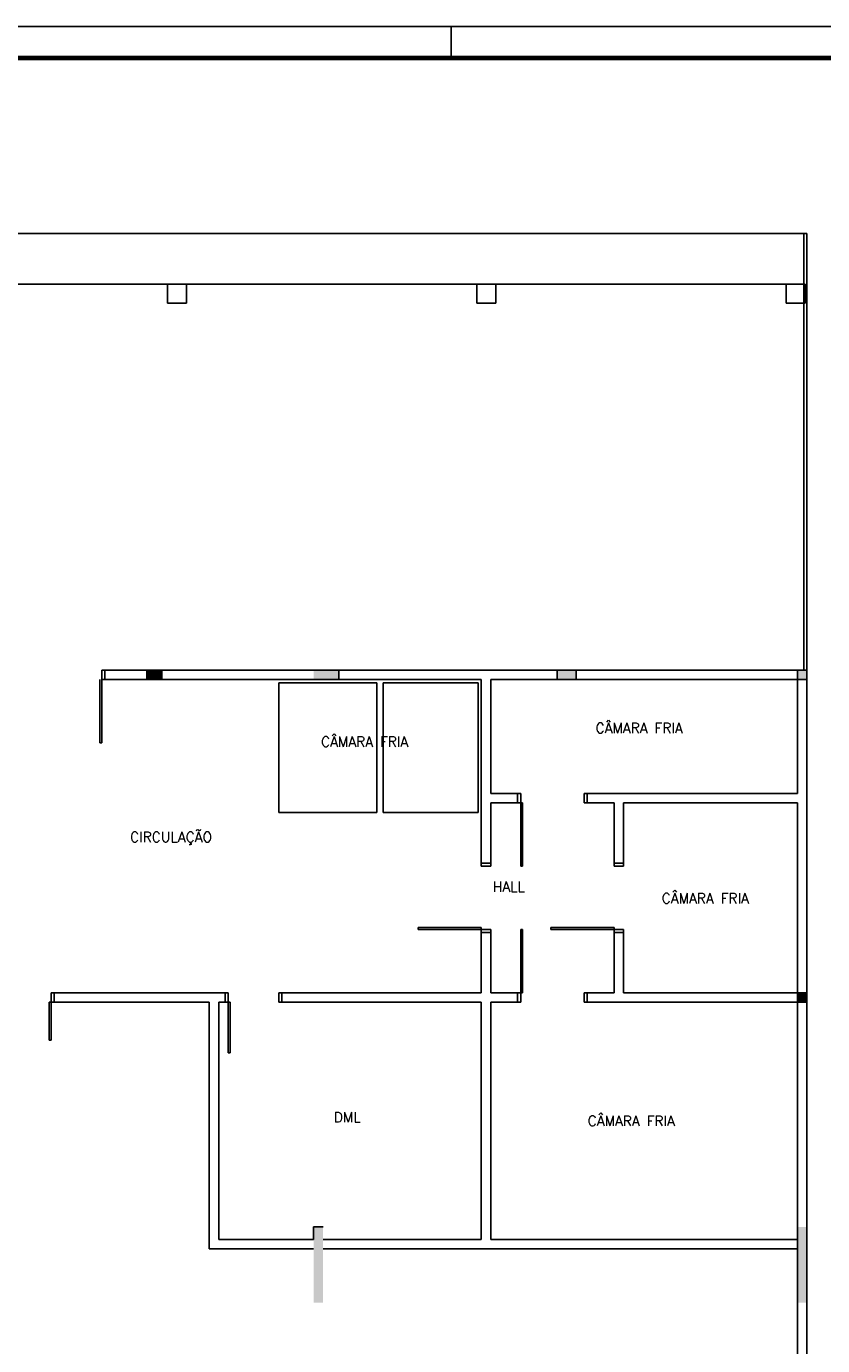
# Model space of a CAD drawing. Extents: x -13.5 to 60.2, y -0.1 to 41.9.
# Tile 54 of 57: x 35.5 to 48.1, y 21.1 to 41.9. Entities that reach past the tile are written whole.
import ezdxf

# ---------------------------------------------------------------- set-up
doc = ezdxf.new("R2010")
doc.units = 0
doc.header["$MEASUREMENT"] = 0
doc.layers.add('PAREDES', color=8, linetype='Continuous')
doc.layers.add('PRANCHA', color=8, linetype='Continuous')
doc.styles.add('50-30', font='romans.shx', dxfattribs={"height": 0.16})

# ---------------------------------------------------------------- blocks, each defined once
blk = doc.blocks.new('1-50 A0 FGR')
at = {"layer": 'PRANCHA'}
for p, q in [((3692.67, 59.449), (3632.52, 59.449)), ((3674.687, 58.949), (3674.687, 59.449))]:
    blk.add_line(p, q, dxfattribs=at)
at = {"layer": 'PRANCHA', "const_width": 0.075}
blk.add_lwpolyline([(3633.77, 58.949), (3633.77, 17.949), (3692.17, 17.949), (3692.17, 58.949), (3633.77, 58.949)], dxfattribs=at)
blk = doc.blocks.new('ENTORNO')
at = {"layer": 'PAREDES'}
for points in [[(122.359, -4.259), (122.359, -4.409), (122.609, -4.409), (122.609, -4.259)], [(125.009, -4.259), (125.009, -4.409), (125.409, -4.409), (125.409, -4.259)], [(132.809, -9.359), (132.659, -9.359), (132.659, -9.509), (132.809, -9.509)], [(125.009, -14.259), (125.159, -14.259), (125.159, -13.059), (125.009, -13.059), (125.009, -13.259)], [(132.809, -13.059), (132.659, -13.059), (132.659, -14.259), (132.809, -14.259)]]:
    blk.add_hatch(color=256, dxfattribs=at).paths.add_polyline_path(points)
h = blk.add_hatch(color=256, dxfattribs=at)
h.paths.add_polyline_path([(129.159, -4.259), (128.859, -4.259), (128.859, -4.409), (129.159, -4.409)])
h.paths.add_polyline_path([(132.809, -4.259), (132.659, -4.259), (132.659, -4.409), (132.809, -4.409)])
for p, q in [((93.359, 2.641), (132.809, 2.641)), ((132.759, 2.641), (132.759, -4.259)), ((132.809, -4.409), (132.809, 2.641)), ((111.52, 1.841), (132.759, 1.841)), ((122.699, 1.841), (122.999, 1.841)), ((122.699, 1.841), (122.699, 1.541)), ((122.999, 1.841), (122.999, 1.541)), ((127.589, 1.841), (127.889, 1.841)), ((127.589, 1.841), (127.589, 1.541)), ((127.889, 1.841), (127.889, 1.541)), ((132.479, 1.841), (132.779, 1.841)), ((132.479, 1.841), (132.479, 1.541)), ((132.779, 1.841), (132.779, 1.541)), ((122.699, 1.541), (122.999, 1.541)), ((127.589, 1.541), (127.889, 1.541)), ((132.479, 1.541), (132.779, 1.541)), ((121.659, -4.409), (121.659, -4.259)), ((121.659, -4.259), (121.709, -4.259)), ((121.709, -4.259), (132.809, -4.259)), ((121.709, -4.409), (121.709, -4.259)), ((122.609, -4.409), (122.609, -4.259)), ((125.409, -4.259), (125.409, -4.409)), ((128.859, -4.409), (128.859, -4.259)), ((129.159, -4.409), (129.159, -4.259)), ((132.659, -6.209), (132.659, -4.259)), ((121.63, -4.409), (121.63, -5.409)), ((121.659, -4.409), (121.709, -4.409)), ((121.66, -4.409), (121.66, -5.409)), ((121.709, -4.409), (127.659, -4.409)), ((124.459, -6.509), (124.459, -4.459)), ((124.459, -4.459), (126.009, -4.459)), ((126.009, -6.509), (126.009, -4.459)), ((126.109, -6.509), (126.109, -4.459)), ((126.109, -4.459), (127.609, -4.459)), ((127.609, -6.509), (127.609, -4.459)), ((127.659, -7.309), (127.659, -4.409)), ((127.809, -4.409), (132.809, -4.409)), ((127.809, -6.209), (127.809, -4.409)), ((132.809, -4.409), (132.809, -16.059)), ((121.66, -5.409), (121.63, -5.409)), ((127.809, -6.209), (128.234, -6.209)), ((128.234, -6.209), (128.234, -6.359)), ((128.234, -6.209), (128.284, -6.209)), ((128.284, -6.209), (128.284, -6.359)), ((129.284, -6.209), (129.284, -6.359)), ((129.284, -6.209), (129.334, -6.209)), ((129.334, -6.209), (132.659, -6.209)), ((129.334, -6.209), (129.334, -6.359)), ((127.809, -6.359), (128.234, -6.359)), ((127.809, -7.309), (127.809, -6.359)), ((128.234, -6.359), (128.314, -6.359)), ((128.284, -6.359), (128.284, -7.359)), ((128.314, -6.359), (128.314, -7.359)), ((129.284, -6.359), (129.334, -6.359)), ((129.334, -6.359), (129.759, -6.359)), ((129.759, -7.309), (129.759, -6.359)), ((129.909, -6.359), (132.659, -6.359)), ((129.909, -7.309), (129.909, -6.359)), ((132.659, -16.059), (132.659, -6.359)), ((124.459, -6.509), (126.009, -6.509)), ((126.109, -6.509), (127.609, -6.509)), ((127.659, -7.309), (127.809, -7.309)), ((127.659, -7.359), (127.659, -7.309)), ((127.809, -7.359), (127.659, -7.359)), ((127.809, -7.359), (127.809, -7.309)), ((128.314, -7.359), (128.284, -7.359)), ((129.759, -7.309), (129.909, -7.309)), ((129.759, -7.359), (129.759, -7.309)), ((129.909, -7.359), (129.759, -7.359)), ((129.909, -7.359), (129.909, -7.309)), ((127.659, -8.329), (126.66, -8.329)), ((126.66, -8.329), (126.66, -8.359)), ((127.659, -8.409), (127.659, -8.329)), ((129.759, -8.329), (128.76, -8.329)), ((128.76, -8.329), (128.76, -8.359)), ((129.759, -8.409), (129.759, -8.329)), ((127.659, -8.359), (126.66, -8.359)), ((127.809, -8.359), (127.659, -8.359)), ((127.659, -8.409), (127.809, -8.409)), ((127.659, -9.359), (127.659, -8.409)), ((127.809, -8.409), (127.809, -8.359)), ((127.809, -9.359), (127.809, -8.409)), ((128.284, -9.359), (128.284, -8.36)), ((128.314, -8.36), (128.284, -8.36)), ((128.314, -9.359), (128.314, -8.36)), ((129.759, -8.359), (128.76, -8.359)), ((129.909, -8.359), (129.759, -8.359)), ((129.759, -8.409), (129.909, -8.409)), ((129.759, -9.359), (129.759, -8.409)), ((129.909, -8.409), (129.909, -8.359)), ((129.909, -9.359), (129.909, -8.409)), ((120.859, -9.509), (120.859, -9.359)), ((120.909, -9.359), (120.859, -9.359)), ((120.909, -9.359), (123.609, -9.359)), ((120.909, -9.509), (120.909, -9.359)), ((120.909, -9.359), (120.909, -9.359)), ((123.609, -9.509), (123.609, -9.359)), ((123.609, -9.359), (123.659, -9.359)), ((123.659, -9.359), (123.659, -9.509)), ((124.459, -9.359), (124.459, -9.509)), ((124.509, -9.359), (124.459, -9.359)), ((124.509, -9.359), (127.659, -9.359)), ((124.509, -9.509), (124.509, -9.359)), ((127.809, -9.359), (128.234, -9.359)), ((128.234, -9.359), (128.234, -9.509)), ((128.234, -9.359), (128.314, -9.359)), ((128.284, -9.509), (128.284, -9.359)), ((129.284, -9.509), (129.284, -9.359)), ((129.284, -9.359), (129.334, -9.359)), ((129.334, -9.359), (129.334, -9.509)), ((129.334, -9.359), (129.759, -9.359)), ((129.909, -9.359), (132.809, -9.359)), ((120.829, -9.509), (120.829, -10.109)), ((120.829, -9.509), (120.859, -9.509)), ((120.859, -9.509), (120.859, -10.109)), ((120.909, -9.509), (120.859, -9.509)), ((120.909, -9.509), (123.359, -9.509)), ((123.359, -13.409), (123.359, -9.509)), ((123.509, -13.259), (123.509, -9.509)), ((123.509, -9.509), (123.609, -9.509)), ((123.609, -9.509), (123.659, -9.509)), ((123.659, -9.509), (123.689, -9.509)), ((123.659, -9.509), (123.659, -10.309)), ((123.689, -9.509), (123.689, -10.309)), ((124.509, -9.509), (124.459, -9.509)), ((124.509, -9.509), (127.659, -9.509)), ((127.659, -13.259), (127.659, -9.509)), ((127.809, -9.509), (128.234, -9.509)), ((127.809, -13.259), (127.809, -9.509)), ((128.234, -9.509), (128.284, -9.509)), ((129.284, -9.509), (129.334, -9.509)), ((129.334, -9.509), (132.809, -9.509)), ((120.829, -10.109), (120.859, -10.109)), ((123.659, -10.309), (123.689, -10.309)), ((125.009, -13.259), (125.009, -13.059)), ((125.009, -13.059), (125.159, -13.059)), ((123.509, -13.259), (125.009, -13.259)), ((125.159, -13.259), (127.659, -13.259)), ((127.809, -13.259), (132.659, -13.259)), ((123.359, -13.409), (125.009, -13.409)), ((125.159, -13.409), (132.659, -13.409))]:
    blk.add_line(p, q, dxfattribs=at)
at = {"layer": 'PAREDES', "style": '50-30'}
for s, p in [('CÂMARA FRIA', (129.466, -5.255)), ('CÂMARA FRIA', (125.126, -5.471)), ('CIRCULAÇÃO', (122.108, -6.978)), (' HALL', (127.733, -7.762)), ('CÂMARA FRIA', (130.512, -7.946)), ('  DML', (125.109, -11.407)), ('CÂMARA FRIA', (129.342, -11.465))]:
    blk.add_text(s, height=0.16, dxfattribs=at).set_placement(p)

msp = doc.modelspace()

# ---------------------------------------------------------------- block references
msp.add_blockref('1-50 A0 FGR', (-3632.471, -17.509))
at = {"layer": 'PAREDES'}
msp.add_blockref('ENTORNO', (-84.967, 36.025), dxfattribs=at)

doc.saveas('drawing.dxf')
